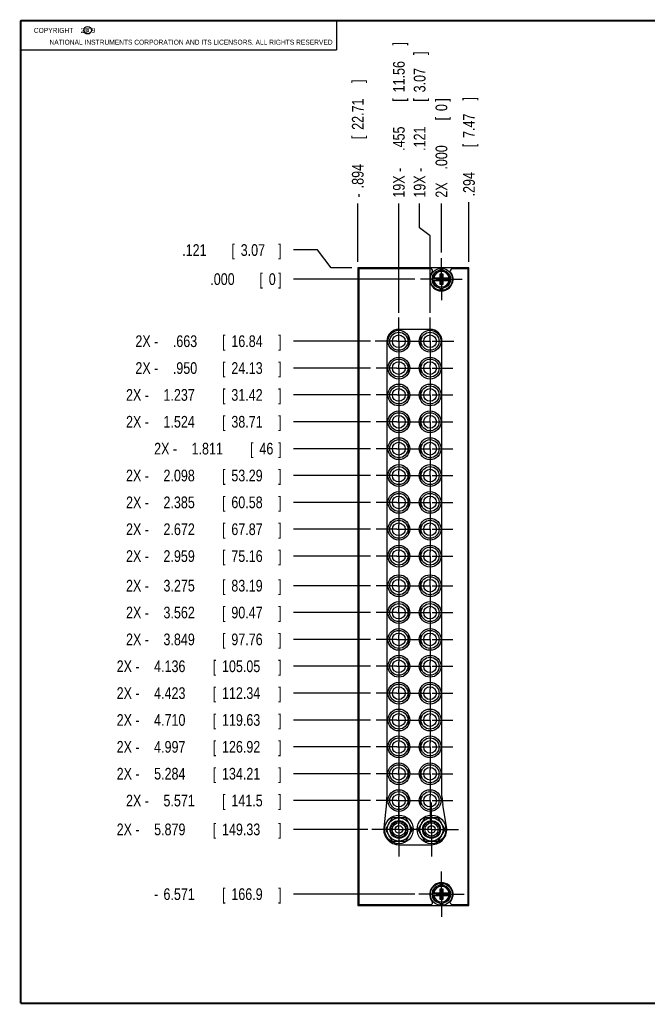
# Model space of a CAD drawing. Header units: inches. Extents: x 0.2 to 16.8, y 0.1 to 10.8.
# Tile 1 of 10: x 0.2 to 6.9, y 0.2 to 10.8. Entities that reach past the tile are written whole.
import ezdxf

# ---------------------------------------------------------------- set-up
doc = ezdxf.new("R2010")
doc.units = ezdxf.units.IN
doc.header["$LTSCALE"] = 0.935
doc.header["$MEASUREMENT"] = 0
doc.linetypes.add('CENTER', pattern=[0.6, 0.375, -0.075, 0.075, -0.075])
doc.layers.get('0').update_dxf_attribs({"linetype": 'CONTINUOUS'})
doc.layers.add('DEFAULT_1', color=7, linetype='CENTER')
doc.layers.add('DIMENSIONS', color=7, linetype='CONTINUOUS')
doc.styles.get("Standard").update_dxf_attribs({"font": 'txt', "width": 0.8})
doc.dimstyles.new('DIMSTYLE_1', dxfattribs={"dimtxt": 0.125, "dimasz": 0.18, "dimexe": 0.18, "dimexo": 0.0625, "dimgap": 0.09, "dimtad": 0, "dimtih": 1, "dimtoh": 1, "dimdec": 3, "dimzin": 4, "dimdsep": 46, "dimtxsty": 'STANDARD', "dimblk": '_FILLED', "dimblk1": '_FILLED', "dimblk2": '_FILLED', "dimcen": 0.09, "dimadec": 0, "dimazin": 0, "dimtp": 0.001, "dimtm": 0.001, "dimtfac": 1, "dimtdec": 3, "dimtofl": 0, "dimtmove": 0, "dimatfit": 3, "dimldrblk": '_FILLED', "dimfxl": 1, "dimtolj": 1, "dimtzin": 4, "dimarcsym": 0})

# ---------------------------------------------------------------- blocks, each defined once
blk = doc.blocks.new('*D0')
at = {"layer": 'DIMENSIONS', "color": 2, "linetype": 'CONTINUOUS'}
blk.add_line((3.986, 7.333), (3.164, 7.333), dxfattribs=at)
at = {"layer": 'DIMENSIONS', "color": 2, "linetype": 'CONTINUOUS', "width": 0.8}
for s, p in [('2X -', (1.476, 7.271)), ('.663', (1.876, 7.271)), ('[', (2.401, 7.271)), ('16.84', (2.501, 7.271)), (']', (3.001, 7.271))]:
    blk.add_text(s, height=0.125, dxfattribs=at).set_placement(p)
blk = doc.blocks.new('_FILLED')
at = {"color": 0, "linetype": 'BYBLOCK'}
blk.add_solid([(0, 0), (-1, 0.174), (-1, -0.174)], dxfattribs=at)
blk = doc.blocks.new('*D1')
at = {"layer": 'DIMENSIONS', "color": 2, "linetype": 'CONTINUOUS'}
for p, q in [((3.422, 8.308), (3.164, 8.308)), ((3.567, 8.117), (3.422, 8.308)), ((3.789, 8.117), (3.567, 8.117))]:
    blk.add_line(p, q, dxfattribs=at)
at = {"layer": 'DIMENSIONS', "color": 2, "linetype": 'CONTINUOUS', "width": 0.8}
for s, p in [('.121', (1.976, 8.245)), ('[', (2.501, 8.245)), ('3.07', (2.601, 8.245)), (']', (3.001, 8.245))]:
    blk.add_text(s, height=0.125, dxfattribs=at).set_placement(p)
blk = doc.blocks.new('*D2')
at = {"layer": 'DIMENSIONS', "color": 2, "linetype": 'CONTINUOUS'}
blk.add_line((3.986, 7.046), (3.164, 7.046), dxfattribs=at)
at = {"layer": 'DIMENSIONS', "color": 2, "linetype": 'CONTINUOUS', "width": 0.8}
for s, p in [('2X -', (1.476, 6.984)), ('.950', (1.876, 6.984)), ('[', (2.401, 6.984)), ('24.13', (2.501, 6.984)), (']', (3.001, 6.984))]:
    blk.add_text(s, height=0.125, dxfattribs=at).set_placement(p)
blk = doc.blocks.new('*D3')
at = {"layer": 'DIMENSIONS', "color": 2, "linetype": 'CONTINUOUS'}
blk.add_line((3.986, 6.759), (3.164, 6.759), dxfattribs=at)
at = {"layer": 'DIMENSIONS', "color": 2, "linetype": 'CONTINUOUS', "width": 0.8}
for s, p in [('2X -', (1.376, 6.697)), ('1.237', (1.776, 6.697)), ('[', (2.401, 6.697)), ('31.42', (2.501, 6.697)), (']', (3.001, 6.697))]:
    blk.add_text(s, height=0.125, dxfattribs=at).set_placement(p)
blk = doc.blocks.new('*D4')
at = {"layer": 'DIMENSIONS', "color": 2, "linetype": 'CONTINUOUS'}
blk.add_line((3.986, 6.472), (3.164, 6.472), dxfattribs=at)
at = {"layer": 'DIMENSIONS', "color": 2, "linetype": 'CONTINUOUS', "width": 0.8}
for s, p in [('2X -', (1.376, 6.41)), ('1.524', (1.776, 6.41)), ('[', (2.401, 6.41)), ('38.71', (2.501, 6.41)), (']', (3.001, 6.41))]:
    blk.add_text(s, height=0.125, dxfattribs=at).set_placement(p)
blk = doc.blocks.new('*D5')
at = {"layer": 'DIMENSIONS', "color": 2, "linetype": 'CONTINUOUS'}
blk.add_line((3.986, 6.185), (3.164, 6.185), dxfattribs=at)
at = {"layer": 'DIMENSIONS', "color": 2, "linetype": 'CONTINUOUS', "width": 0.8}
for s, p in [('2X -', (1.676, 6.123)), ('1.811', (2.076, 6.123)), ('[', (2.701, 6.123)), ('46', (2.801, 6.123)), (']', (3.001, 6.123))]:
    blk.add_text(s, height=0.125, dxfattribs=at).set_placement(p)
blk = doc.blocks.new('*D6')
at = {"layer": 'DIMENSIONS', "color": 2, "linetype": 'CONTINUOUS'}
blk.add_line((3.986, 5.898), (3.164, 5.898), dxfattribs=at)
at = {"layer": 'DIMENSIONS', "color": 2, "linetype": 'CONTINUOUS', "width": 0.8}
for s, p in [('2X -', (1.376, 5.836)), ('2.098', (1.776, 5.836)), ('[', (2.401, 5.836)), ('53.29', (2.501, 5.836)), (']', (3.001, 5.836))]:
    blk.add_text(s, height=0.125, dxfattribs=at).set_placement(p)
blk = doc.blocks.new('*D7')
at = {"layer": 'DIMENSIONS', "color": 2, "linetype": 'CONTINUOUS'}
blk.add_line((3.986, 5.611), (3.164, 5.611), dxfattribs=at)
at = {"layer": 'DIMENSIONS', "color": 2, "linetype": 'CONTINUOUS', "width": 0.8}
for s, p in [('[', (2.401, 5.549)), (']', (3.001, 5.549)), ('2X -', (1.376, 5.549)), ('2.385', (1.776, 5.549)), ('60.58', (2.501, 5.549))]:
    blk.add_text(s, height=0.125, dxfattribs=at).set_placement(p)
blk = doc.blocks.new('*D8')
at = {"layer": 'DIMENSIONS', "color": 2, "linetype": 'CONTINUOUS'}
blk.add_line((3.986, 5.324), (3.164, 5.324), dxfattribs=at)
at = {"layer": 'DIMENSIONS', "color": 2, "linetype": 'CONTINUOUS', "width": 0.8}
for s, p in [('2X -', (1.376, 5.262)), ('2.672', (1.776, 5.262)), ('[', (2.401, 5.262)), ('67.87', (2.501, 5.262)), (']', (3.001, 5.262))]:
    blk.add_text(s, height=0.125, dxfattribs=at).set_placement(p)
blk = doc.blocks.new('*D9')
at = {"layer": 'DIMENSIONS', "color": 2, "linetype": 'CONTINUOUS'}
blk.add_line((3.986, 5.037), (3.164, 5.037), dxfattribs=at)
at = {"layer": 'DIMENSIONS', "color": 2, "linetype": 'CONTINUOUS', "width": 0.8}
for s, p in [('2X -', (1.376, 4.975)), ('2.959', (1.776, 4.975)), ('[', (2.401, 4.975)), ('75.16', (2.501, 4.975)), (']', (3.001, 4.975))]:
    blk.add_text(s, height=0.125, dxfattribs=at).set_placement(p)
blk = doc.blocks.new('*D10')
at = {"layer": 'DIMENSIONS', "color": 2, "linetype": 'CONTINUOUS'}
blk.add_line((3.986, 4.721), (3.164, 4.721), dxfattribs=at)
at = {"layer": 'DIMENSIONS', "color": 2, "linetype": 'CONTINUOUS', "width": 0.8}
for s, p in [('2X -', (1.376, 4.659)), ('3.275', (1.776, 4.659)), ('[', (2.401, 4.659)), ('83.19', (2.501, 4.659)), (']', (3.001, 4.659))]:
    blk.add_text(s, height=0.125, dxfattribs=at).set_placement(p)
blk = doc.blocks.new('*D11')
at = {"layer": 'DIMENSIONS', "color": 2, "linetype": 'CONTINUOUS'}
blk.add_line((3.986, 4.434), (3.164, 4.434), dxfattribs=at)
at = {"layer": 'DIMENSIONS', "color": 2, "linetype": 'CONTINUOUS', "width": 0.8}
for s, p in [('2X -', (1.376, 4.372)), ('3.562', (1.776, 4.372)), ('[', (2.401, 4.372)), ('90.47', (2.501, 4.372)), (']', (3.001, 4.372))]:
    blk.add_text(s, height=0.125, dxfattribs=at).set_placement(p)
blk = doc.blocks.new('*D12')
at = {"layer": 'DIMENSIONS', "color": 2, "linetype": 'CONTINUOUS'}
blk.add_line((3.986, 4.147), (3.164, 4.147), dxfattribs=at)
at = {"layer": 'DIMENSIONS', "color": 2, "linetype": 'CONTINUOUS', "width": 0.8}
for s, p in [('2X -', (1.376, 4.085)), ('3.849', (1.776, 4.085)), ('[', (2.401, 4.085)), ('97.76', (2.501, 4.085)), (']', (3.001, 4.085))]:
    blk.add_text(s, height=0.125, dxfattribs=at).set_placement(p)
blk = doc.blocks.new('*D13')
at = {"layer": 'DIMENSIONS', "color": 2, "linetype": 'CONTINUOUS'}
blk.add_line((3.986, 3.86), (3.164, 3.86), dxfattribs=at)
at = {"layer": 'DIMENSIONS', "color": 2, "linetype": 'CONTINUOUS', "width": 0.8}
for s, p in [('2X -', (1.276, 3.798)), ('4.136', (1.676, 3.798)), ('[', (2.301, 3.798)), ('105.05', (2.401, 3.798)), (']', (3.001, 3.798))]:
    blk.add_text(s, height=0.125, dxfattribs=at).set_placement(p)
blk = doc.blocks.new('*D14')
at = {"layer": 'DIMENSIONS', "color": 2, "linetype": 'CONTINUOUS'}
blk.add_line((3.986, 3.573), (3.164, 3.573), dxfattribs=at)
at = {"layer": 'DIMENSIONS', "color": 2, "linetype": 'CONTINUOUS', "width": 0.8}
for s, p in [('2X -', (1.276, 3.511)), ('4.423', (1.676, 3.511)), ('[', (2.301, 3.511)), ('112.34', (2.401, 3.511)), (']', (3.001, 3.511))]:
    blk.add_text(s, height=0.125, dxfattribs=at).set_placement(p)
blk = doc.blocks.new('*D15')
at = {"layer": 'DIMENSIONS', "color": 2, "linetype": 'CONTINUOUS'}
blk.add_line((3.986, 3.286), (3.164, 3.286), dxfattribs=at)
at = {"layer": 'DIMENSIONS', "color": 2, "linetype": 'CONTINUOUS', "width": 0.8}
for s, p in [('2X -', (1.276, 3.224)), ('4.710', (1.676, 3.224)), ('[', (2.301, 3.224)), ('119.63', (2.401, 3.224)), (']', (3.001, 3.224))]:
    blk.add_text(s, height=0.125, dxfattribs=at).set_placement(p)
blk = doc.blocks.new('*D16')
at = {"layer": 'DIMENSIONS', "color": 2, "linetype": 'CONTINUOUS'}
blk.add_line((3.986, 2.999), (3.164, 2.999), dxfattribs=at)
at = {"layer": 'DIMENSIONS', "color": 2, "linetype": 'CONTINUOUS', "width": 0.8}
for s, p in [('2X -', (1.276, 2.937)), ('4.997', (1.676, 2.937)), ('[', (2.301, 2.937)), ('126.92', (2.401, 2.937)), (']', (3.001, 2.937))]:
    blk.add_text(s, height=0.125, dxfattribs=at).set_placement(p)
blk = doc.blocks.new('*D17')
at = {"layer": 'DIMENSIONS', "color": 2, "linetype": 'CONTINUOUS'}
blk.add_line((3.986, 2.712), (3.164, 2.712), dxfattribs=at)
at = {"layer": 'DIMENSIONS', "color": 2, "linetype": 'CONTINUOUS', "width": 0.8}
for s, p in [('2X -', (1.276, 2.65)), ('5.284', (1.676, 2.65)), ('[', (2.301, 2.65)), ('134.21', (2.401, 2.65)), (']', (3.001, 2.65))]:
    blk.add_text(s, height=0.125, dxfattribs=at).set_placement(p)
blk = doc.blocks.new('*D18')
at = {"layer": 'DIMENSIONS', "color": 2, "linetype": 'CONTINUOUS'}
blk.add_line((3.986, 2.425), (3.164, 2.425), dxfattribs=at)
at = {"layer": 'DIMENSIONS', "color": 2, "linetype": 'CONTINUOUS', "width": 0.8}
for s, p in [('2X -', (1.376, 2.363)), ('5.571', (1.776, 2.363)), ('[', (2.401, 2.363)), ('141.5', (2.501, 2.363)), (']', (3.001, 2.363))]:
    blk.add_text(s, height=0.125, dxfattribs=at).set_placement(p)
blk = doc.blocks.new('*D19')
at = {"layer": 'DIMENSIONS', "color": 2, "linetype": 'CONTINUOUS'}
blk.add_line((3.959, 2.117), (3.164, 2.117), dxfattribs=at)
at = {"layer": 'DIMENSIONS', "color": 2, "linetype": 'CONTINUOUS', "width": 0.8}
for s, p in [('2X -', (1.276, 2.055)), ('5.879', (1.676, 2.055)), ('[', (2.301, 2.055)), ('149.33', (2.401, 2.055)), (']', (3.001, 2.055))]:
    blk.add_text(s, height=0.125, dxfattribs=at).set_placement(p)
blk = doc.blocks.new('*D20')
at = {"layer": 'DIMENSIONS', "color": 2, "linetype": 'CONTINUOUS'}
blk.add_line((4.46, 1.425), (3.164, 1.425), dxfattribs=at)
at = {"layer": 'DIMENSIONS', "color": 2, "linetype": 'CONTINUOUS', "width": 0.8}
for s, p in [('6.571', (1.776, 1.363)), ('[', (2.401, 1.363)), ('166.9', (2.501, 1.363)), (']', (3.001, 1.363)), ('-', (1.676, 1.363))]:
    blk.add_text(s, height=0.125, dxfattribs=at).set_placement(p)
blk = doc.blocks.new('*D21')
at = {"layer": 'DIMENSIONS', "color": 2, "linetype": 'CONTINUOUS'}
blk.add_line((4.46, 7.996), (3.164, 7.996), dxfattribs=at)
at = {"layer": 'DIMENSIONS', "color": 2, "linetype": 'CONTINUOUS', "width": 0.8}
for s, p in [('.000', (2.276, 7.934)), ('[', (2.801, 7.934)), ('0', (2.901, 7.934)), (']', (3.001, 7.934))]:
    blk.add_text(s, height=0.125, dxfattribs=at).set_placement(p)
blk = doc.blocks.new('*D22')
at = {"layer": 'DIMENSIONS', "color": 2, "linetype": 'CONTINUOUS'}
blk.add_line((5.039, 8.18), (5.039, 8.818), dxfattribs=at)
at = {"layer": 'DIMENSIONS', "color": 2, "linetype": 'CONTINUOUS', "width": 0.8}
for s, p in [(']', (5.102, 9.905)), ('7.47', (5.102, 9.505)), ('[', (5.102, 9.405)), ('.294', (5.102, 8.88))]:
    blk.add_text(s, height=0.125, rotation=90, dxfattribs=at).set_placement(p)
blk = doc.blocks.new('*D23')
at = {"layer": 'DIMENSIONS', "color": 2, "linetype": 'CONTINUOUS'}
for p, q in [((4.512, 8.545), (4.512, 8.805)), ((4.624, 8.461), (4.512, 8.545)), ((4.624, 7.637), (4.624, 8.461))]:
    blk.add_line(p, q, dxfattribs=at)
at = {"layer": 'DIMENSIONS', "color": 2, "linetype": 'CONTINUOUS', "width": 0.8}
for s, p in [(']', (4.575, 10.392)), ('3.07', (4.575, 9.992)), ('[', (4.575, 9.892)), ('.121', (4.575, 9.367)), ('19X -', (4.575, 8.867))]:
    blk.add_text(s, height=0.125, rotation=90, dxfattribs=at).set_placement(p)
blk = doc.blocks.new('*D24')
at = {"layer": 'DIMENSIONS', "color": 2, "linetype": 'CONTINUOUS'}
blk.add_line((4.29, 7.637), (4.29, 8.805), dxfattribs=at)
at = {"layer": 'DIMENSIONS', "color": 2, "linetype": 'CONTINUOUS', "width": 0.8}
for s, p in [(']', (4.353, 10.492)), ('11.56', (4.353, 9.992)), ('[', (4.353, 9.892)), ('.455', (4.353, 9.367)), ('19X -', (4.353, 8.867))]:
    blk.add_text(s, height=0.125, rotation=90, dxfattribs=at).set_placement(p)
blk = doc.blocks.new('*D25')
at = {"layer": 'DIMENSIONS', "color": 2, "linetype": 'CONTINUOUS'}
blk.add_line((3.851, 8.18), (3.851, 8.805), dxfattribs=at)
at = {"layer": 'DIMENSIONS', "color": 2, "linetype": 'CONTINUOUS', "width": 0.8}
for s, p in [(']', (3.914, 10.092)), ('22.71', (3.914, 9.592)), ('[', (3.914, 9.492)), ('.894', (3.914, 8.967)), ('-', (3.914, 8.867))]:
    blk.add_text(s, height=0.125, rotation=90, dxfattribs=at).set_placement(p)
blk = doc.blocks.new('*D26')
at = {"layer": 'DIMENSIONS', "color": 2, "linetype": 'CONTINUOUS'}
blk.add_line((4.745, 8.282), (4.745, 8.805), dxfattribs=at)
at = {"layer": 'DIMENSIONS', "color": 2, "linetype": 'CONTINUOUS', "width": 0.8}
for s, p in [(']', (4.808, 9.892)), ('0', (4.808, 9.792)), ('[', (4.808, 9.692)), ('.000', (4.808, 9.167)), ('2X ', (4.808, 8.867))]:
    blk.add_text(s, height=0.125, rotation=90, dxfattribs=at).set_placement(p)

msp = doc.modelspace()

# ---------------------------------------------------------------- linework, layer by layer
at = {"color": 2, "linetype": 'CONTINUOUS'}
for p, q in [((0.25, 10.7586), (3.625, 10.7586)), ((0.25, 10.7586), (0.25, 10.4456)), ((3.625, 10.7586), (3.625, 10.4456)), ((0.25, 10.4456), (3.625, 10.4456))]:
    msp.add_line(p, q, dxfattribs=at)
at = {"color": 7, "linetype": 'CONTINUOUS'}
for p, q in [((3.8513, 8.1171), (3.8513, 1.3051)), ((5.0393, 8.1171), (3.8513, 8.1171)), ((3.8613, 8.1051), (3.8613, 1.3151)), ((4.6308, 8.1051), (3.8613, 8.1051)), ((4.7303, 8.1132), (4.7303, 8.0929)), ((4.7603, 8.0929), (4.7603, 8.1132)), ((5.0293, 8.1051), (4.8597, 8.1051)), ((5.0293, 1.3151), (5.0293, 8.1051)), ((5.0393, 1.3051), (5.0393, 8.1171)), ((4.6506, 8.0099), (4.7335, 8.0099)), ((4.6967, 7.9844), (4.6967, 8.0079)), ((4.6967, 7.9844), (4.7938, 8.0079)), ((4.7335, 8.0079), (4.6967, 8.0079)), ((4.6967, 8.0079), (4.7938, 7.9844)), ((4.7315, 7.9391), (4.759, 8.0532)), ((4.7315, 8.0099), (4.7315, 8.0532)), ((4.759, 7.9391), (4.7315, 8.0532)), ((4.7315, 8.0532), (4.759, 8.0532)), ((4.7335, 8.0099), (4.7335, 8.0079)), ((4.7335, 7.9844), (4.757, 8.0079)), ((4.757, 7.9844), (4.7335, 8.0079)), ((4.757, 8.0099), (4.757, 8.0079)), ((4.757, 8.0099), (4.8399, 8.0099)), ((4.7938, 8.0079), (4.757, 8.0079)), ((4.759, 8.0532), (4.759, 8.0099)), ((4.7938, 7.9844), (4.7938, 8.0079)), ((4.6506, 7.9824), (4.7335, 7.9824)), ((4.6967, 7.9844), (4.7335, 7.9844)), ((4.7303, 7.8993), (4.7303, 7.8791)), ((4.7315, 7.9391), (4.7315, 7.9824)), ((4.759, 7.9391), (4.7315, 7.9391)), ((4.7335, 7.9824), (4.7335, 7.9844)), ((4.757, 7.9824), (4.757, 7.9844)), ((4.757, 7.9844), (4.7938, 7.9844)), ((4.757, 7.9824), (4.8399, 7.9824)), ((4.759, 7.9824), (4.759, 7.9391)), ((4.7603, 7.8791), (4.7603, 7.8993)), ((4.6243, 7.4601), (4.2903, 7.4601)), ((4.3943, 7.2833), (4.3943, 7.383)), ((4.5203, 7.383), (4.5203, 7.2833)), ((4.1633, 7.3331), (4.1633, 2.4595)), ((4.3943, 7.3516), (4.4041, 7.3516)), ((4.3943, 7.3146), (4.4041, 7.3146)), ((4.5203, 7.3516), (4.5104, 7.3516)), ((4.5203, 7.3146), (4.5104, 7.3146)), ((4.7513, 2.4682), (4.7513, 7.3331)), ((4.3943, 6.9963), (4.3943, 7.096)), ((4.3943, 7.0646), (4.4041, 7.0646)), ((4.5203, 7.0646), (4.5104, 7.0646)), ((4.5203, 7.096), (4.5203, 6.9963)), ((4.3943, 7.0276), (4.4041, 7.0276)), ((4.5203, 7.0276), (4.5104, 7.0276)), ((4.3943, 6.7093), (4.3943, 6.809)), ((4.3943, 6.7776), (4.4041, 6.7776)), ((4.3943, 6.7406), (4.4041, 6.7406)), ((4.5203, 6.7776), (4.5104, 6.7776)), ((4.5203, 6.7406), (4.5104, 6.7406)), ((4.5203, 6.809), (4.5203, 6.7093)), ((4.3943, 6.4223), (4.3943, 6.522)), ((4.3943, 6.4906), (4.4041, 6.4906)), ((4.3943, 6.4536), (4.4041, 6.4536)), ((4.5203, 6.4906), (4.5104, 6.4906)), ((4.5203, 6.4536), (4.5104, 6.4536)), ((4.5203, 6.522), (4.5203, 6.4223)), ((4.3943, 6.1353), (4.3943, 6.235)), ((4.5203, 6.235), (4.5203, 6.1353)), ((4.3943, 6.2036), (4.4041, 6.2036)), ((4.3943, 6.1666), (4.4041, 6.1666)), ((4.5203, 6.2036), (4.5104, 6.2036)), ((4.5203, 6.1666), (4.5104, 6.1666)), ((4.3943, 5.8483), (4.3943, 5.948)), ((4.3943, 5.9166), (4.4041, 5.9166)), ((4.5203, 5.9166), (4.5104, 5.9166)), ((4.5203, 5.948), (4.5203, 5.8483)), ((4.3943, 5.8796), (4.4041, 5.8796)), ((4.5203, 5.8796), (4.5104, 5.8796)), ((4.3943, 5.5613), (4.3943, 5.661)), ((4.3943, 5.6296), (4.4041, 5.6296)), ((4.3943, 5.5926), (4.4041, 5.5926)), ((4.5203, 5.6296), (4.5104, 5.6296)), ((4.5203, 5.5926), (4.5104, 5.5926)), ((4.5203, 5.661), (4.5203, 5.5613)), ((4.3943, 5.2743), (4.3943, 5.374)), ((4.5203, 5.374), (4.5203, 5.2743)), ((4.3943, 5.3426), (4.4041, 5.3426)), ((4.3943, 5.3056), (4.4041, 5.3056)), ((4.5203, 5.3426), (4.5104, 5.3426)), ((4.5203, 5.3056), (4.5104, 5.3056)), ((4.3943, 4.9873), (4.3943, 5.087)), ((4.3943, 5.0556), (4.4041, 5.0556)), ((4.5203, 5.0556), (4.5104, 5.0556)), ((4.5203, 5.087), (4.5203, 4.9873)), ((4.3943, 5.0186), (4.4041, 5.0186)), ((4.5203, 5.0186), (4.5104, 5.0186)), ((4.3943, 4.6713), (4.3943, 4.771)), ((4.3943, 4.7396), (4.4041, 4.7396)), ((4.5203, 4.7396), (4.5104, 4.7396)), ((4.5203, 4.771), (4.5203, 4.6713)), ((4.3943, 4.7026), (4.4041, 4.7026)), ((4.5203, 4.7026), (4.5104, 4.7026)), ((4.3943, 4.3843), (4.3943, 4.484)), ((4.3943, 4.4526), (4.4041, 4.4526)), ((4.5203, 4.4526), (4.5104, 4.4526)), ((4.5203, 4.484), (4.5203, 4.3843)), ((4.3943, 4.4156), (4.4041, 4.4156)), ((4.5203, 4.4156), (4.5104, 4.4156)), ((4.3943, 4.0973), (4.3943, 4.197)), ((4.3943, 4.1656), (4.4041, 4.1656)), ((4.3943, 4.1286), (4.4041, 4.1286)), ((4.5203, 4.1656), (4.5104, 4.1656)), ((4.5203, 4.1286), (4.5104, 4.1286)), ((4.5203, 4.197), (4.5203, 4.0973)), ((4.3943, 3.8103), (4.3943, 3.91)), ((4.5203, 3.91), (4.5203, 3.8103)), ((4.3943, 3.8786), (4.4041, 3.8786)), ((4.3943, 3.8416), (4.4041, 3.8416)), ((4.5203, 3.8786), (4.5104, 3.8786)), ((4.5203, 3.8416), (4.5104, 3.8416)), ((4.3943, 3.5233), (4.3943, 3.623)), ((4.3943, 3.5916), (4.4041, 3.5916)), ((4.5203, 3.5916), (4.5104, 3.5916)), ((4.5203, 3.623), (4.5203, 3.5233)), ((4.3943, 3.5546), (4.4041, 3.5546)), ((4.5203, 3.5546), (4.5104, 3.5546)), ((4.3943, 3.2363), (4.3943, 3.336)), ((4.3943, 3.3046), (4.4041, 3.3046)), ((4.3943, 3.2676), (4.4041, 3.2676)), ((4.5203, 3.3046), (4.5104, 3.3046)), ((4.5203, 3.2676), (4.5104, 3.2676)), ((4.5203, 3.336), (4.5203, 3.2363)), ((4.3943, 2.9493), (4.3943, 3.049)), ((4.3943, 3.0176), (4.4041, 3.0176)), ((4.3943, 2.9806), (4.4041, 2.9806)), ((4.5203, 3.0176), (4.5104, 3.0176)), ((4.5203, 2.9806), (4.5104, 2.9806)), ((4.5203, 3.049), (4.5203, 2.9493)), ((4.3943, 2.6623), (4.3943, 2.762)), ((4.5203, 2.762), (4.5203, 2.6623)), ((4.3943, 2.7306), (4.4041, 2.7306)), ((4.3943, 2.6936), (4.4041, 2.6936)), ((4.5203, 2.7306), (4.5104, 2.7306)), ((4.5203, 2.6936), (4.5104, 2.6936)), ((4.3943, 2.3753), (4.3943, 2.475)), ((4.3943, 2.4436), (4.4041, 2.4436)), ((4.5203, 2.4436), (4.5104, 2.4436)), ((4.5203, 2.475), (4.5203, 2.3753)), ((4.16, 2.4023), (4.1293, 2.1358)), ((4.3943, 2.4066), (4.4041, 2.4066)), ((4.5203, 2.4066), (4.5104, 2.4066)), ((4.7999, 2.145), (4.7586, 2.3827)), ((4.2191, 2.2421), (4.1469, 2.1171)), ((4.3634, 2.2421), (4.2191, 2.2421)), ((4.4356, 2.1171), (4.3634, 2.2421)), ((4.5671, 2.2421), (4.4949, 2.1171)), ((4.7114, 2.2421), (4.5671, 2.2421)), ((4.7836, 2.1171), (4.7114, 2.2421)), ((4.1469, 2.1171), (4.2191, 1.9921)), ((4.1851, 2.1878), (4.1868, 2.1862)), ((4.2108, 2.1672), (4.2108, 2.1468)), ((4.3634, 1.9921), (4.4356, 2.1171)), ((4.3957, 2.1862), (4.3974, 2.1878)), ((4.4949, 2.1171), (4.5671, 1.9921)), ((4.5331, 2.1878), (4.5348, 2.1862)), ((4.5588, 2.1672), (4.5588, 2.1468)), ((4.7114, 1.9921), (4.7836, 2.1171)), ((4.7437, 2.1862), (4.7454, 2.1878)), ((4.1868, 2.0481), (4.1851, 2.0464)), ((4.2108, 2.0874), (4.2108, 2.067)), ((4.3974, 2.0464), (4.3957, 2.0481)), ((4.5348, 2.0481), (4.5331, 2.0464)), ((4.5588, 2.0874), (4.5588, 2.067)), ((4.7454, 2.0464), (4.7437, 2.0481)), ((4.2191, 1.9921), (4.3634, 1.9921)), ((4.2913, 1.9541), (4.6393, 1.9541)), ((4.5671, 1.9921), (4.7114, 1.9921)), ((4.7303, 1.5422), (4.7303, 1.5219)), ((4.7315, 1.4822), (4.759, 1.4822)), ((4.759, 1.3681), (4.7315, 1.4822)), ((4.7315, 1.4389), (4.7315, 1.4822)), ((4.7315, 1.3681), (4.759, 1.4822)), ((4.759, 1.4822), (4.759, 1.4389)), ((4.7603, 1.5219), (4.7603, 1.5422)), ((4.6506, 1.4389), (4.7335, 1.4389)), ((4.6506, 1.4114), (4.7335, 1.4114)), ((4.6967, 1.4134), (4.7938, 1.4369)), ((4.7335, 1.4369), (4.6967, 1.4369)), ((4.6967, 1.4369), (4.7938, 1.4134)), ((4.6967, 1.4134), (4.6967, 1.4369)), ((4.6967, 1.4134), (4.7335, 1.4134)), ((4.7315, 1.3681), (4.7315, 1.4114)), ((4.759, 1.3681), (4.7315, 1.3681)), ((4.7335, 1.4389), (4.7335, 1.4369)), ((4.7335, 1.4369), (4.757, 1.4134)), ((4.7335, 1.4134), (4.757, 1.4369)), ((4.7335, 1.4114), (4.7335, 1.4134)), ((4.757, 1.4389), (4.8399, 1.4389)), ((4.757, 1.4389), (4.757, 1.4369)), ((4.7938, 1.4369), (4.757, 1.4369)), ((4.757, 1.4134), (4.7938, 1.4134)), ((4.757, 1.4114), (4.757, 1.4134)), ((4.757, 1.4114), (4.8399, 1.4114)), ((4.759, 1.4114), (4.759, 1.3681)), ((4.7938, 1.4134), (4.7938, 1.4369)), ((3.8513, 1.3051), (5.0393, 1.3051)), ((3.8613, 1.3151), (4.6308, 1.3151)), ((4.7303, 1.3283), (4.7303, 1.3081)), ((4.7603, 1.3081), (4.7603, 1.3283)), ((4.8597, 1.3151), (5.0293, 1.3151))]:
    msp.add_line(p, q, dxfattribs=at)
at = {"color": 7, "linetype": 'CONTINUOUS', "const_width": 0.02}
for points in [[(0.25, 10.7586), (0.25, 0.2586)], [(16.75, 10.7586), (0.25, 10.7586)], [(0.25, 0.2586), (16.75, 0.2586)]]:
    msp.add_lwpolyline(points, dxfattribs=at)
at = {"color": 2, "linetype": 'CONTINUOUS'}
msp.add_circle((0.9659, 10.6562), 0.0403, dxfattribs=at)
at = {"color": 7, "linetype": 'CONTINUOUS'}
for centre, radius in [((4.7453, 7.9961), 0.118), ((4.7453, 7.9961), 0.098), ((4.2903, 7.3331), 0.1165), ((4.2903, 7.3331), 0.0965), ((4.2903, 7.3331), 0.068), ((4.6243, 7.3331), 0.1165), ((4.6243, 7.3331), 0.0965), ((4.6243, 7.3331), 0.068), ((4.2903, 7.0461), 0.1165), ((4.6243, 7.0461), 0.1165), ((4.2903, 7.0461), 0.0965), ((4.2903, 7.0461), 0.068), ((4.6243, 7.0461), 0.0965), ((4.6243, 7.0461), 0.068), ((4.2903, 6.7591), 0.1165), ((4.2903, 6.7591), 0.0965), ((4.6243, 6.7591), 0.1165), ((4.6243, 6.7591), 0.0965), ((4.2903, 6.7591), 0.068), ((4.6243, 6.7591), 0.068), ((4.2903, 6.4721), 0.1165), ((4.2903, 6.4721), 0.0965), ((4.2903, 6.4721), 0.068), ((4.6243, 6.4721), 0.1165), ((4.6243, 6.4721), 0.0965), ((4.6243, 6.4721), 0.068), ((4.2903, 6.1851), 0.1165), ((4.2903, 6.1851), 0.0965), ((4.2903, 6.1851), 0.068), ((4.6243, 6.1851), 0.1165), ((4.6243, 6.1851), 0.0965), ((4.6243, 6.1851), 0.068), ((4.2903, 5.8981), 0.1165), ((4.6243, 5.8981), 0.1165), ((4.2903, 5.8981), 0.0965), ((4.2903, 5.8981), 0.068), ((4.6243, 5.8981), 0.0965), ((4.6243, 5.8981), 0.068), ((4.2903, 5.6111), 0.1165), ((4.2903, 5.6111), 0.0965), ((4.6243, 5.6111), 0.1165), ((4.6243, 5.6111), 0.0965), ((4.2903, 5.6111), 0.068), ((4.6243, 5.6111), 0.068), ((4.2903, 5.3241), 0.1165), ((4.2903, 5.3241), 0.0965), ((4.2903, 5.3241), 0.068), ((4.6243, 5.3241), 0.1165), ((4.6243, 5.3241), 0.0965), ((4.6243, 5.3241), 0.068), ((4.2903, 5.0371), 0.1165), ((4.2903, 5.0371), 0.0965), ((4.2903, 5.0371), 0.068), ((4.6243, 5.0371), 0.1165), ((4.6243, 5.0371), 0.0965), ((4.6243, 5.0371), 0.068), ((4.2903, 4.7211), 0.1165), ((4.2903, 4.7211), 0.0965), ((4.2903, 4.7211), 0.068), ((4.6243, 4.7211), 0.1165), ((4.6243, 4.7211), 0.0965), ((4.6243, 4.7211), 0.068), ((4.2903, 4.4341), 0.1165), ((4.2903, 4.4341), 0.0965), ((4.6243, 4.4341), 0.1165), ((4.6243, 4.4341), 0.0965), ((4.2903, 4.4341), 0.068), ((4.6243, 4.4341), 0.068), ((4.2903, 4.1471), 0.1165), ((4.2903, 4.1471), 0.0965), ((4.2903, 4.1471), 0.068), ((4.6243, 4.1471), 0.1165), ((4.6243, 4.1471), 0.0965), ((4.6243, 4.1471), 0.068), ((4.2903, 3.8601), 0.1165), ((4.2903, 3.8601), 0.0965), ((4.2903, 3.8601), 0.068), ((4.6243, 3.8601), 0.1165), ((4.6243, 3.8601), 0.0965), ((4.6243, 3.8601), 0.068), ((4.2903, 3.5731), 0.1165), ((4.6243, 3.5731), 0.1165), ((4.2903, 3.5731), 0.0965), ((4.2903, 3.5731), 0.068), ((4.6243, 3.5731), 0.0965), ((4.6243, 3.5731), 0.068), ((4.2903, 3.2861), 0.1165), ((4.2903, 3.2861), 0.0965), ((4.6243, 3.2861), 0.1165), ((4.6243, 3.2861), 0.0965), ((4.2903, 3.2861), 0.068), ((4.6243, 3.2861), 0.068), ((4.2903, 2.9991), 0.1165), ((4.2903, 2.9991), 0.0965), ((4.2903, 2.9991), 0.068), ((4.6243, 2.9991), 0.1165), ((4.6243, 2.9991), 0.0965), ((4.6243, 2.9991), 0.068), ((4.2903, 2.7121), 0.1165), ((4.2903, 2.7121), 0.0965), ((4.2903, 2.7121), 0.068), ((4.6243, 2.7121), 0.1165), ((4.6243, 2.7121), 0.0965), ((4.6243, 2.7121), 0.068), ((4.2903, 2.4251), 0.1165), ((4.6243, 2.4251), 0.1165), ((4.2903, 2.4251), 0.0965), ((4.2903, 2.4251), 0.068), ((4.6243, 2.4251), 0.0965), ((4.6243, 2.4251), 0.068), ((4.2913, 2.1171), 0.153), ((4.2913, 2.1171), 0.124), ((4.2913, 2.1171), 0.095), ((4.6393, 2.1171), 0.153), ((4.6393, 2.1171), 0.124), ((4.6393, 2.1171), 0.095), ((4.2913, 2.1171), 0.086), ((4.2913, 2.1171), 0.071), ((4.2913, 2.1171), 0.0405), ((4.6393, 2.1171), 0.086), ((4.6393, 2.1171), 0.071), ((4.6393, 2.1171), 0.0405), ((4.7453, 1.4251), 0.118), ((4.7453, 1.4251), 0.098)]:
    msp.add_circle(centre, radius, dxfattribs=at)
for centre, radius, start, end in [((4.6308, 8.0851), 0.02, 322.13572, 90), ((4.8597, 8.0851), 0.02, 90, 217.86428), ((4.7453, 7.9961), 0.125, 142.13572, 37.86428), ((4.7453, 7.9961), 0.0956, 171.71661, 188.28339), ((4.7453, 7.9961), 0.0956, 351.71661, 8.28339), ((4.2903, 7.3331), 0.127, 90, 180), ((4.6243, 7.3331), 0.127, 0, 90), ((3.6633, 2.4595), 0.5, 353.439, 360), ((5.2513, 2.4682), 0.5, 180, 189.842), ((4.2913, 2.1171), 0.1275, 78.6764, 101.3236), ((4.6393, 2.1171), 0.1275, 78.6764, 101.3236), ((4.2913, 2.1171), 0.163, 173.439, 270), ((4.2913, 2.1171), 0.1275, 138.66925, 146.3236), ((4.2913, 2.1171), 0.1275, 33.6764, 41.33075), ((4.6393, 2.1171), 0.1275, 138.66925, 146.3236), ((4.6393, 2.1171), 0.163, 270, 9.842), ((4.6393, 2.1171), 0.1275, 33.6764, 41.33075), ((4.2913, 2.1171), 0.1275, 213.6764, 221.33075), ((4.2913, 2.1171), 0.1275, 318.66925, 326.3236), ((4.6393, 2.1171), 0.1275, 213.6764, 221.33075), ((4.6393, 2.1171), 0.1275, 318.66925, 326.3236), ((4.2913, 2.1171), 0.1275, 258.6764, 281.3236), ((4.6393, 2.1171), 0.1275, 258.6764, 281.3236), ((3.9763, 1.8561), 0.1175, 169.57271, 190.42729), ((4.7453, 1.4241), 0.125, 322.13572, 217.86428), ((4.7453, 1.4251), 0.0956, 171.71661, 188.28339), ((4.7453, 1.4251), 0.0956, 351.71661, 8.28339), ((4.6308, 1.3351), 0.02, 270, 37.86428), ((4.8597, 1.3351), 0.02, 142.13572, 270)]:
    msp.add_arc(centre, radius, start, end, dxfattribs=at)
at = {"color": 9, "linetype": 'CONTINUOUS'}
for centre, radius, start, end in [((4.7453, 7.9961), 0.0947, 8.36374, 171.63626), ((4.7453, 7.9961), 0.0832, 9.53359, 170.46641), ((4.7453, 7.9961), 0.0947, 188.36374, 351.63626), ((4.7453, 7.9961), 0.0832, 189.53359, 350.46641), ((4.7453, 1.4251), 0.0947, 8.36374, 171.63626), ((4.7453, 1.4251), 0.0832, 9.53359, 170.46641), ((4.7453, 1.4251), 0.0947, 188.36374, 351.63626), ((4.7453, 1.4251), 0.0832, 189.53359, 350.46641)]:
    msp.add_arc(centre, radius, start, end, dxfattribs=at)
at = {"layer": 'DEFAULT_1', "color": 7, "linetype": 'CENTER'}
for p, q in [((4.7453, 7.9961), (4.7453, 8.2191)), ((4.7453, 7.9961), (4.5223, 7.9961)), ((4.7453, 7.9961), (4.7453, 7.7731)), ((4.7453, 7.9961), (4.9683, 7.9961)), ((4.2903, 7.5746), (4.2903, 7.5851)), ((4.2903, 7.5546), (4.2903, 7.5746)), ((4.6243, 7.5746), (4.6243, 7.5851)), ((4.6243, 7.5546), (4.6243, 7.5746)), ((4.2903, 7.3331), (4.2903, 7.5546)), ((4.6243, 7.3331), (4.6243, 7.5546)), ((4.0488, 7.3331), (4.0383, 7.3331)), ((4.0688, 7.3331), (4.0488, 7.3331)), ((4.2693, 7.3331), (4.0688, 7.3331)), ((4.2693, 7.3331), (4.6453, 7.3331)), ((4.2903, 7.3331), (4.2903, 7.0916)), ((4.6243, 7.3331), (4.6243, 7.0916)), ((4.6453, 7.3331), (4.8658, 7.3331)), ((4.8658, 7.3331), (4.8763, 7.3331)), ((4.2903, 7.0916), (4.2903, 7.0811)), ((4.2903, 7.0461), (4.2903, 7.0811)), ((4.6243, 7.0916), (4.6243, 7.0811)), ((4.6243, 7.0461), (4.6243, 7.0811)), ((4.0688, 7.0461), (4.0488, 7.0461)), ((4.2693, 7.0461), (4.0688, 7.0461)), ((4.2693, 7.0461), (4.6453, 7.0461)), ((4.2903, 7.0461), (4.2903, 6.8046)), ((4.6243, 7.0461), (4.6243, 6.8046)), ((4.6453, 7.0461), (4.8658, 7.0461)), ((4.0688, 6.7591), (4.0488, 6.7591)), ((4.2693, 6.7591), (4.0688, 6.7591)), ((4.2693, 6.7591), (4.6453, 6.7591)), ((4.2903, 6.7591), (4.2903, 6.8046)), ((4.2903, 6.7591), (4.2903, 6.5176)), ((4.6243, 6.7591), (4.6243, 6.8046)), ((4.6243, 6.7591), (4.6243, 6.5176)), ((4.6453, 6.7591), (4.8658, 6.7591)), ((4.0688, 6.4721), (4.0488, 6.4721)), ((4.2693, 6.4721), (4.0688, 6.4721)), ((4.2693, 6.4721), (4.6453, 6.4721)), ((4.2903, 6.4721), (4.2903, 6.5176)), ((4.2903, 6.4721), (4.2903, 6.2306)), ((4.6243, 6.4721), (4.6243, 6.5176)), ((4.6243, 6.4721), (4.6243, 6.2306)), ((4.6453, 6.4721), (4.8658, 6.4721)), ((4.2903, 6.1851), (4.2903, 6.2306)), ((4.6243, 6.1851), (4.6243, 6.2306)), ((4.0688, 6.1851), (4.0488, 6.1851)), ((4.2693, 6.1851), (4.0688, 6.1851)), ((4.2693, 6.1851), (4.6453, 6.1851)), ((4.2903, 6.1851), (4.2903, 5.9436)), ((4.6243, 6.1851), (4.6243, 5.9436)), ((4.6453, 6.1851), (4.8658, 6.1851)), ((4.0688, 5.8981), (4.0488, 5.8981)), ((4.2693, 5.8981), (4.0688, 5.8981)), ((4.2693, 5.8981), (4.6453, 5.8981)), ((4.2903, 5.8981), (4.2903, 5.9436)), ((4.2903, 5.8981), (4.2903, 5.6566)), ((4.6243, 5.8981), (4.6243, 5.9436)), ((4.6243, 5.8981), (4.6243, 5.6566)), ((4.6453, 5.8981), (4.8658, 5.8981)), ((4.0688, 5.6111), (4.0488, 5.6111)), ((4.2693, 5.6111), (4.0688, 5.6111)), ((4.2693, 5.6111), (4.6453, 5.6111)), ((4.2903, 5.6111), (4.2903, 5.6566)), ((4.2903, 5.6111), (4.2903, 5.3696)), ((4.6243, 5.6111), (4.6243, 5.6566)), ((4.6243, 5.6111), (4.6243, 5.3696)), ((4.6453, 5.6111), (4.8658, 5.6111)), ((4.2903, 5.3241), (4.2903, 5.3696)), ((4.6243, 5.3241), (4.6243, 5.3696)), ((4.0688, 5.3241), (4.0488, 5.3241)), ((4.2693, 5.3241), (4.0688, 5.3241)), ((4.2693, 5.3241), (4.6453, 5.3241)), ((4.2903, 5.3241), (4.2903, 5.0826)), ((4.6243, 5.3241), (4.6243, 5.0826)), ((4.6453, 5.3241), (4.8658, 5.3241)), ((4.2903, 5.0371), (4.2903, 5.0826)), ((4.6243, 5.0371), (4.6243, 5.0826)), ((4.0688, 5.0371), (4.0488, 5.0371)), ((4.2693, 5.0371), (4.0688, 5.0371)), ((4.2693, 5.0371), (4.6453, 5.0371)), ((4.2903, 5.0371), (4.2903, 4.7956)), ((4.6243, 5.0371), (4.6243, 4.7956)), ((4.6453, 5.0371), (4.8658, 5.0371)), ((4.2903, 4.7211), (4.2903, 4.7956)), ((4.6243, 4.7211), (4.6243, 4.7956)), ((4.0688, 4.7211), (4.0488, 4.7211)), ((4.2693, 4.7211), (4.0688, 4.7211)), ((4.2693, 4.7211), (4.6453, 4.7211)), ((4.2903, 4.7211), (4.2903, 4.4796)), ((4.6243, 4.7211), (4.6243, 4.4796)), ((4.6453, 4.7211), (4.8658, 4.7211)), ((4.0688, 4.4341), (4.0488, 4.4341)), ((4.2693, 4.4341), (4.0688, 4.4341)), ((4.2693, 4.4341), (4.6453, 4.4341)), ((4.2903, 4.4341), (4.2903, 4.4796)), ((4.2903, 4.4341), (4.2903, 4.1926)), ((4.6243, 4.4341), (4.6243, 4.4796)), ((4.6243, 4.4341), (4.6243, 4.1926)), ((4.6453, 4.4341), (4.8658, 4.4341)), ((4.0688, 4.1471), (4.0488, 4.1471)), ((4.2693, 4.1471), (4.0688, 4.1471)), ((4.2693, 4.1471), (4.6453, 4.1471)), ((4.2903, 4.1471), (4.2903, 4.1926)), ((4.2903, 4.1471), (4.2903, 3.9056)), ((4.6243, 4.1471), (4.6243, 4.1926)), ((4.6243, 4.1471), (4.6243, 3.9056)), ((4.6453, 4.1471), (4.8658, 4.1471)), ((4.2903, 3.8601), (4.2903, 3.9056)), ((4.6243, 3.8601), (4.6243, 3.9056)), ((4.0688, 3.8601), (4.0488, 3.8601)), ((4.2693, 3.8601), (4.0688, 3.8601)), ((4.2693, 3.8601), (4.6453, 3.8601)), ((4.2903, 3.8601), (4.2903, 3.6186)), ((4.6243, 3.8601), (4.6243, 3.6186)), ((4.6453, 3.8601), (4.8658, 3.8601)), ((4.2903, 3.5731), (4.2903, 3.6186)), ((4.6243, 3.5731), (4.6243, 3.6186)), ((4.0688, 3.5731), (4.0488, 3.5731)), ((4.2693, 3.5731), (4.0688, 3.5731)), ((4.2693, 3.5731), (4.6453, 3.5731)), ((4.2903, 3.5731), (4.2903, 3.3316)), ((4.6243, 3.5731), (4.6243, 3.3316)), ((4.6453, 3.5731), (4.8658, 3.5731)), ((4.0688, 3.2861), (4.0488, 3.2861)), ((4.2693, 3.2861), (4.0688, 3.2861)), ((4.2693, 3.2861), (4.6453, 3.2861)), ((4.2903, 3.2861), (4.2903, 3.3316)), ((4.2903, 3.2861), (4.2903, 3.0446)), ((4.6243, 3.2861), (4.6243, 3.3316)), ((4.6243, 3.2861), (4.6243, 3.0446)), ((4.6453, 3.2861), (4.8658, 3.2861)), ((4.0688, 2.9991), (4.0488, 2.9991)), ((4.2693, 2.9991), (4.0688, 2.9991)), ((4.2693, 2.9991), (4.6453, 2.9991)), ((4.2903, 2.9991), (4.2903, 3.0446)), ((4.2903, 2.9991), (4.2903, 2.7576)), ((4.6243, 2.9991), (4.6243, 3.0446)), ((4.6243, 2.9991), (4.6243, 2.7576)), ((4.6453, 2.9991), (4.8658, 2.9991)), ((4.2903, 2.7121), (4.2903, 2.7576)), ((4.6243, 2.7121), (4.6243, 2.7576)), ((4.0688, 2.7121), (4.0488, 2.7121)), ((4.2693, 2.7121), (4.0688, 2.7121)), ((4.2693, 2.7121), (4.6453, 2.7121)), ((4.2903, 2.7121), (4.2903, 2.4706)), ((4.6243, 2.7121), (4.6243, 2.4706)), ((4.6453, 2.7121), (4.8658, 2.7121)), ((4.0688, 2.4251), (4.0488, 2.4251)), ((4.2693, 2.4251), (4.0688, 2.4251)), ((4.2693, 2.4251), (4.6453, 2.4251)), ((4.2903, 2.4251), (4.2903, 2.4706)), ((4.2903, 2.4251), (4.2903, 2.1836)), ((4.6243, 2.4251), (4.6243, 2.4706)), ((4.6243, 2.4251), (4.6243, 2.1836)), ((4.6453, 2.4251), (4.8658, 2.4251)), ((4.2913, 2.3865), (4.2913, 2.4051)), ((4.2913, 2.3441), (4.2913, 2.3865)), ((4.2913, 2.3396), (4.2913, 2.3441)), ((4.2913, 2.2422), (4.2913, 2.3396)), ((4.6393, 2.3865), (4.6393, 2.4051)), ((4.6393, 2.3441), (4.6393, 2.3865)), ((4.6393, 2.3396), (4.6393, 2.3441)), ((4.6393, 2.2422), (4.6393, 2.3396)), ((4.2913, 2.1171), (4.2913, 2.2422)), ((4.6393, 2.1171), (4.6393, 2.2422)), ((4.0219, 2.1171), (4.0033, 2.1171)), ((4.0643, 2.1171), (4.0219, 2.1171)), ((4.0688, 2.1171), (4.0643, 2.1171)), ((4.1662, 2.1171), (4.0688, 2.1171)), ((4.2913, 2.1171), (4.1662, 2.1171)), ((4.2913, 2.1171), (4.3513, 2.1171)), ((4.2913, 2.1171), (4.2913, 1.8946)), ((4.3699, 2.1171), (4.3513, 2.1171)), ((4.4123, 2.1171), (4.3699, 2.1171)), ((4.4168, 2.1171), (4.4123, 2.1171)), ((4.5142, 2.1171), (4.4168, 2.1171)), ((4.6393, 2.1171), (4.5142, 2.1171)), ((4.6393, 2.1171), (4.8618, 2.1171)), ((4.6393, 2.1171), (4.6393, 1.8946)), ((4.8618, 2.1171), (4.8663, 2.1171)), ((4.8663, 2.1171), (4.9086, 2.1171)), ((4.9086, 2.1171), (4.9273, 2.1171)), ((4.2913, 1.8946), (4.2913, 1.8901)), ((4.6393, 1.8946), (4.6393, 1.8901)), ((4.2913, 1.8901), (4.2913, 1.8478)), ((4.2913, 1.8478), (4.2913, 1.8291)), ((4.6393, 1.8901), (4.6393, 1.8478)), ((4.6393, 1.8478), (4.6393, 1.8291)), ((4.7453, 1.6581), (4.7453, 1.6681)), ((4.7453, 1.6481), (4.7453, 1.6581)), ((4.7453, 1.6396), (4.7453, 1.6481)), ((4.7453, 1.5746), (4.7453, 1.6396)), ((4.7453, 1.4251), (4.7453, 1.5746)), ((4.5223, 1.4251), (4.5023, 1.4251)), ((4.7453, 1.4241), (4.5113, 1.4241)), ((4.5957, 1.4251), (4.5223, 1.4251)), ((4.7453, 1.4251), (4.5957, 1.4251)), ((4.7453, 1.4251), (4.9683, 1.4251)), ((4.7453, 1.4251), (4.7453, 1.2021)), ((4.7453, 1.4241), (4.9793, 1.4241)), ((4.9683, 1.4251), (4.9883, 1.4251)), ((4.7453, 1.2021), (4.7453, 1.1821))]:
    msp.add_line(p, q, dxfattribs=at)

# ---------------------------------------------------------------- texts
at = {"color": 2, "linetype": 'CONTINUOUS', "width": 0.8}
for s, p in [('c', (0.946, 10.6363)), ('NATIONAL INSTRUMENTS CORPORATION AND ITS LICENSORS. ALL RIGHTS RESERVED', (0.5583, 10.5016))]:
    msp.add_text(s, height=0.053, dxfattribs=at).set_placement(p)
at = {"color": 2, "linetype": 'CONTINUOUS', "insert": (0.3125, 10.6805), "char_height": 0.053, "width": 0.8904, "attachment_point": 1}
msp.add_mtext('    COPYRIGHT    2009', dxfattribs=at)

# ---------------------------------------------------------------- dimensions: what is measured, and where the dimension line sits
at = {"layer": 'DIMENSIONS', "color": 2, "linetype": 'CONTINUOUS'}
for feature_location, offset, dtype, origin, text, picture, middle in [((4.2903, 7.6371), (0, 1.1675), 1, (4.7453, 8.2191), '19X -<>', '*D24', (4.2903, 9.7296)), ((4.6243, 7.6371), (-0.1118, 1.1675), 0, (4.7453, 8.2191), '19X -<>', '*D23', (4.5124, 9.6796)), ((3.8513, 8.1796), (0, 0.625), 1, (4.7453, 8.2191), '-<>', '*D25', (3.8513, 9.5296)), ((4.7452501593, 8.2816376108), (0, 0.523), 1, (4.7452501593, 8.2191376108), '2X <>', '*D26', (4.7452501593, 9.4296376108)), ((3.9863, 3.8601), (-0.8225, 0), 0, (4.5223, 7.9961), '2X -<>', '*D13', (2.1888, 3.8601)), ((3.9863, 3.5731), (-0.8225, 0), 0, (4.5223, 7.9961), '2X -<>', '*D14', (2.1888, 3.5731)), ((3.9863, 3.2861), (-0.8225, 0), 0, (4.5223, 7.9961), '2X -<>', '*D15', (2.1888, 3.2861)), ((3.9863, 2.9991), (-0.8225, 0), 0, (4.5223, 7.9961), '2X -<>', '*D16', (2.1888, 2.9991)), ((3.9863, 2.7121), (-0.8225, 0), 0, (4.5223, 7.9961), '2X -<>', '*D17', (2.1888, 2.7121)), ((3.9594, 2.1171), (-0.7957, 0), 0, (4.5223, 7.9961), '2X -<>', '*D19', (2.1888, 2.1171)), ((3.9863, 6.7591), (-0.8225, 0), 0, (4.5223, 7.9961), '2X -<>', '*D3', (2.2388, 6.7591)), ((3.9863, 6.4721), (-0.8225, 0), 0, (4.5223, 7.9961), '2X -<>', '*D4', (2.2388, 6.4721)), ((3.9863, 5.8981), (-0.8225, 0), 0, (4.5223, 7.9961), '2X -<>', '*D6', (2.2388, 5.8981)), ((3.9863, 5.6111), (-0.8225, 0), 0, (4.5223, 7.9961), '2X -<>', '*D7', (2.2388, 5.6111)), ((3.9863, 5.3241), (-0.8225, 0), 0, (4.5223, 7.9961), '2X -<>', '*D8', (2.2388, 5.3241)), ((3.9863, 5.0371), (-0.8225, 0), 0, (4.5223, 7.9961), '2X -<>', '*D9', (2.2388, 5.0371)), ((3.9863, 4.7211), (-0.8225, 0), 0, (4.5223, 7.9961), '2X -<>', '*D10', (2.2388, 4.7211)), ((3.9863, 4.4341), (-0.8225, 0), 0, (4.5223, 7.9961), '2X -<>', '*D11', (2.2388, 4.4341)), ((3.9863, 4.1471), (-0.8225, 0), 0, (4.5223, 7.9961), '2X -<>', '*D12', (2.2388, 4.1471)), ((3.9863, 2.4251), (-0.8225, 0), 0, (4.5223, 7.9961), '2X -<>', '*D18', (2.2388, 2.4251)), ((3.9863, 7.3331), (-0.8225, 0), 0, (4.5223, 7.9961), '2X -<>', '*D0', (2.2888, 7.3331)), ((3.9863, 7.0461), (-0.8225, 0), 0, (4.5223, 7.9961), '2X -<>', '*D2', (2.2888, 7.0461)), ((3.9863, 6.1851), (-0.8225, 0), 0, (4.5223, 7.9961), '2X -<>', '*D5', (2.3888, 6.1851)), ((4.4598, 1.4251), (-1.296, 0), 0, (4.5223, 7.9961), '-<>', '*D20', (2.3888, 1.4251))]:
    dim = msp.add_ordinate_dim(feature_location=feature_location, offset=offset, dtype=dtype, origin=origin, text=text, dimstyle='DIMSTYLE_1', dxfattribs=at)
    dim.commit()
    dim.dimension.update_dxf_attribs({"geometry": picture, "text_midpoint": middle})
for feature_location, offset, dtype, origin, picture, middle in [((5.0393, 8.1796), (0, 0.6381), 1, (4.7453, 8.2191), '*D22', (5.0393, 9.4428)), ((3.7888, 8.1171), (-0.6252, 0.1905), 0, (4.5223, 7.9961), '*D1', (2.5385, 8.3076)), ((4.4597501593, 7.9961376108), (-1.296, 0), 0, (4.5222501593, 7.9961376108), '*D21', (2.6887501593, 7.9961376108))]:
    dim = msp.add_ordinate_dim(feature_location=feature_location, offset=offset, dtype=dtype, origin=origin, dimstyle='DIMSTYLE_1', dxfattribs=at)
    dim.commit()
    dim.dimension.update_dxf_attribs({"geometry": picture, "text_midpoint": middle})

doc.saveas('drawing.dxf')
